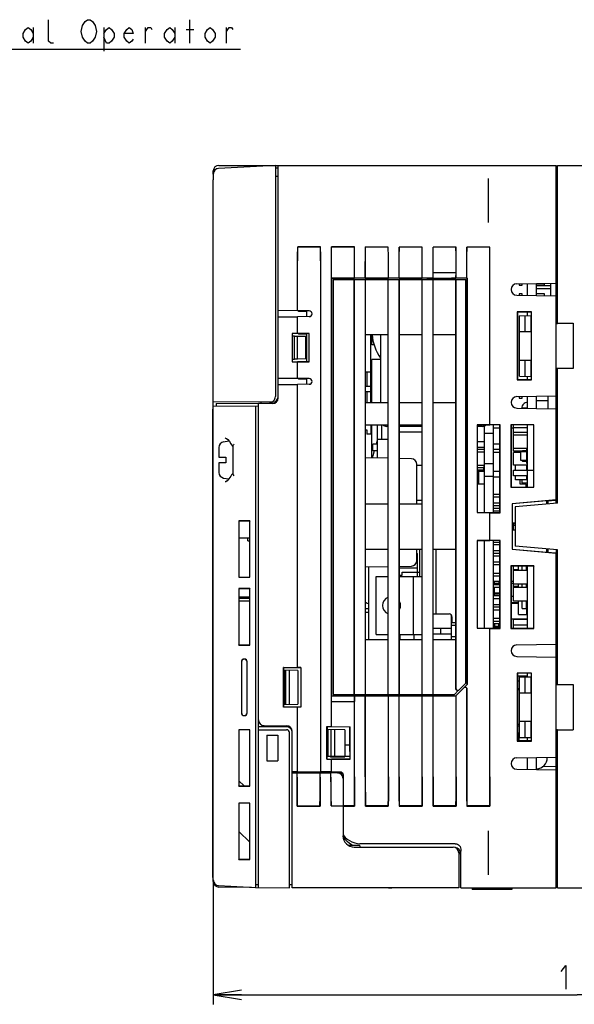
# Model space of a CAD drawing. Extents: x 36 to 410, y 13 to 287.
# Tile 5 of 16: x 133 to 192, y 152 to 257. Entities that reach past the tile are written whole.
import ezdxf

# ---------------------------------------------------------------- set-up
doc = ezdxf.new("R2010")
doc.units = 0
doc.header["$LTSCALE"] = 23.1
doc.layers.get('0').update_dxf_attribs({"linetype": 'CONTINUOUS'})
doc.layers.add('ALL_DIM', color=7, linetype='CONTINUOUS')
doc.layers.add('ALL_NOTE', color=7, linetype='CONTINUOUS')
doc.dimstyles.get("Standard").update_dxf_attribs({"dimtxt": 2.5, "dimasz": 2.5, "dimexe": 1.25, "dimexo": 0.625, "dimtad": 1, "dimcen": 2.5, "dimazin": 3, "dimtfac": 1, "dimtmove": 0, "dimatfit": 3})

# ---------------------------------------------------------------- blocks, each defined once
blk = doc.blocks.new('_OPEN')
at = {"color": 0, "linetype": 'BYBLOCK'}
for p, q in [((0, 0), (-1, 0.167)), ((-1, -0.167), (0, 0)), ((-1, 0), (0, 0))]:
    blk.add_line(p, q, dxfattribs=at)
blk = doc.blocks.new('*D8')
at = {"layer": 'ALL_DIM', "color": 2, "linetype": 'CONTINUOUS'}
for p, q in [((231.27, 166.07), (231.27, 152.12)), ((153.87, 165.09), (153.87, 152.12)), ((153.87, 153.12), (192.57, 153.12)), ((231.27, 153.12), (192.57, 153.12))]:
    blk.add_line(p, q, dxfattribs=at)
at = {"layer": 'ALL_DIM', "color": 2, "linetype": 'CONTINUOUS', "xscale": 3, "yscale": 3, "zscale": 3, "rotation": 180}
blk.add_blockref('_OPEN', (153.87, 153.12), dxfattribs=at)
at = {"layer": 'ALL_DIM', "color": 2, "linetype": 'CONTINUOUS', "xscale": 3, "yscale": 3, "zscale": 3}
blk.add_blockref('_OPEN', (231.27, 153.12), dxfattribs=at)

msp = doc.modelspace()

# ---------------------------------------------------------------- linework, layer by layer
at = {"color": 7, "linetype": 'CONTINUOUS'}
for p, q in [((160.469, 241.304), (154.437, 240.988)), ((154.469, 241.32), (190.349, 241.32)), ((160.469, 241.304), (160.469, 216.728)), ((160.769, 241.02), (160.469, 241.02)), ((160.769, 216.6), (160.769, 241.32)), ((190.349, 205.403), (190.349, 241.32)), ((190.349, 241.018), (190.469, 241.02)), ((190.469, 241.32), (193.949, 241.32)), ((190.469, 224.533), (190.469, 241.32)), ((153.869, 240.389), (153.869, 240.72)), ((153.869, 240.389), (153.869, 239.789)), ((153.869, 165.188), (153.869, 239.79)), ((160.769, 240.121), (160.469, 240.121)), ((183.149, 235.259), (183.149, 239.935)), ((162.854, 232.634), (162.849, 232.64)), ((165.288, 232.639), (162.849, 232.64)), ((165.282, 232.633), (162.854, 232.634)), ((165.282, 232.633), (165.288, 232.639)), ((166.455, 232.633), (166.449, 232.639)), ((168.887, 232.638), (166.449, 232.639)), ((168.881, 232.632), (166.455, 232.633)), ((168.881, 232.632), (168.887, 232.638)), ((170.056, 232.632), (170.05, 232.638)), ((172.486, 232.637), (170.05, 232.638)), ((172.481, 232.632), (170.056, 232.632)), ((172.481, 232.632), (172.486, 232.637)), ((176.086, 232.637), (173.651, 232.637)), ((173.657, 232.631), (173.651, 232.637)), ((176.08, 232.631), (173.657, 232.631)), ((176.08, 232.631), (176.086, 232.637)), ((179.685, 232.636), (177.252, 232.636)), ((177.258, 232.631), (177.252, 232.636)), ((179.679, 232.63), (177.258, 232.631)), ((179.679, 232.63), (179.685, 232.636)), ((183.284, 232.635), (180.853, 232.636)), ((180.858, 232.63), (180.853, 232.636)), ((183.278, 232.629), (180.858, 232.63)), ((183.278, 232.629), (183.284, 232.635)), ((162.836, 225.853), (162.836, 229.545)), ((162.842, 225.853), (162.842, 229.545)), ((165.295, 176.84), (165.295, 229.545)), ((165.3, 176.845), (165.3, 229.545)), ((166.437, 181.647), (166.437, 229.545)), ((166.443, 229.33), (166.443, 229.545)), ((166.443, 229.33), (166.453, 229.32)), ((166.443, 229.33), (168.894, 229.33)), ((176.609, 229.32), (166.453, 229.32)), ((166.453, 229.32), (166.453, 184.92)), ((168.894, 229.33), (168.894, 229.545)), ((168.899, 229.335), (168.894, 229.33)), ((168.899, 229.335), (168.899, 229.545)), ((170.038, 229.335), (168.899, 229.335)), ((170.038, 229.335), (170.038, 229.545)), ((170.038, 229.335), (170.043, 229.33)), ((170.043, 229.33), (170.043, 229.545)), ((170.043, 229.33), (172.493, 229.33)), ((172.493, 229.33), (172.493, 229.545)), ((172.499, 229.335), (172.493, 229.33)), ((172.499, 229.335), (172.499, 229.545)), ((173.639, 229.335), (172.499, 229.335)), ((173.639, 229.335), (173.639, 229.545)), ((173.639, 229.335), (173.644, 229.33)), ((173.644, 229.33), (173.644, 229.545)), ((173.644, 229.33), (176.093, 229.33)), ((176.093, 229.33), (176.093, 229.545)), ((176.098, 229.335), (176.093, 229.33)), ((176.098, 229.335), (176.098, 229.545)), ((177.24, 229.335), (176.098, 229.335)), ((176.609, 229.32), (176.622, 229.306)), ((176.609, 229.32), (176.609, 229.17)), ((177.375, 229.306), (176.622, 229.306)), ((176.622, 229.306), (176.622, 229.17)), ((177.24, 229.335), (177.24, 229.545)), ((177.255, 229.32), (177.24, 229.335)), ((177.245, 229.91), (179.692, 229.91)), ((177.255, 229.32), (177.245, 229.91)), ((177.255, 229.32), (179.681, 229.32)), ((177.389, 229.32), (177.375, 229.306)), ((177.375, 229.17), (177.375, 229.306)), ((177.389, 229.32), (177.389, 229.17)), ((179.189, 229.32), (179.201, 229.307)), ((179.189, 229.32), (179.189, 229.17)), ((180.869, 229.307), (179.201, 229.307)), ((179.201, 229.307), (179.201, 229.17)), ((179.681, 229.32), (179.692, 229.91)), ((179.697, 229.335), (179.681, 229.32)), ((179.697, 229.335), (179.697, 229.545)), ((180.84, 229.335), (179.697, 229.335)), ((180.84, 229.335), (180.84, 229.545)), ((180.84, 229.335), (180.846, 229.33)), ((180.846, 229.33), (180.846, 229.545)), ((180.846, 229.33), (180.892, 229.33)), ((180.869, 229.307), (180.892, 229.33)), ((180.869, 227.82), (180.869, 229.307)), ((180.892, 186.143), (180.892, 229.33)), ((183.291, 213.742), (183.291, 229.545)), ((183.296, 213.747), (183.296, 229.545)), ((166.619, 229.17), (168.869, 229.17)), ((166.619, 229.17), (166.619, 185.07)), ((168.884, 229.164), (168.869, 229.17)), ((168.869, 185.07), (168.869, 229.17)), ((170.053, 229.164), (168.884, 229.164)), ((168.884, 185.075), (168.884, 229.164)), ((170.053, 229.164), (170.069, 229.17)), ((170.053, 185.075), (170.053, 229.164)), ((170.069, 229.17), (172.469, 229.17)), ((170.069, 185.07), (170.069, 229.17)), ((172.484, 229.164), (172.469, 229.17)), ((172.469, 185.07), (172.469, 229.17)), ((173.653, 229.164), (172.484, 229.164)), ((172.484, 185.075), (172.484, 229.164)), ((173.653, 229.164), (173.669, 229.17)), ((173.653, 185.075), (173.653, 229.164)), ((173.669, 229.17), (176.069, 229.17)), ((173.669, 185.07), (173.669, 229.17)), ((176.084, 229.164), (176.069, 229.17)), ((176.069, 185.07), (176.069, 229.17)), ((177.253, 229.164), (176.084, 229.164)), ((176.084, 185.075), (176.084, 229.164)), ((177.253, 229.164), (177.269, 229.17)), ((177.253, 185.075), (177.253, 229.164)), ((177.269, 229.17), (179.669, 229.17)), ((177.269, 185.07), (177.269, 229.17)), ((179.684, 229.164), (179.669, 229.17)), ((179.669, 185.655), (179.669, 229.17)), ((180.713, 229.164), (179.684, 229.164)), ((179.684, 185.66), (179.684, 229.164)), ((180.719, 229.17), (180.713, 229.164)), ((180.713, 186.254), (180.713, 229.164)), ((180.719, 186.27), (180.719, 229.17)), ((186.148, 228.73), (190.349, 228.803)), ((186.419, 228.735), (186.419, 228.57)), ((186.419, 228.57), (186.719, 228.57)), ((186.719, 228.57), (186.719, 228.74)), ((187.289, 227.489), (187.289, 228.75)), ((188.249, 227.473), (188.249, 228.767)), ((189.089, 228.57), (188.249, 228.57)), ((188.249, 228.54), (189.749, 228.54)), ((188.249, 228.24), (189.749, 228.24)), ((189.089, 228.57), (189.089, 228.781)), ((189.749, 228.793), (189.749, 227.446)), ((180.881, 227.82), (180.719, 227.82)), ((180.881, 186.143), (180.881, 227.82)), ((186.148, 227.509), (190.349, 227.436)), ((186.719, 227.67), (186.419, 227.67)), ((186.419, 227.67), (186.419, 227.505)), ((186.719, 227.499), (186.719, 227.67)), ((189.089, 227.67), (188.249, 227.67)), ((189.089, 227.458), (189.089, 227.67)), ((162.836, 225.853), (160.769, 225.871)), ((160.769, 225.208), (162.836, 225.226)), ((162.836, 223.456), (162.836, 225.226)), ((164.069, 225.842), (162.842, 225.853)), ((164.069, 225.237), (162.842, 225.226)), ((162.842, 223.45), (162.842, 225.226)), ((162.929, 225.852), (162.929, 225.78)), ((163.769, 225.78), (162.929, 225.78)), ((163.769, 225.845), (163.769, 225.234)), ((187.719, 225.731), (186.197, 225.731)), ((186.197, 225.731), (186.197, 218.509)), ((187.709, 225.72), (186.209, 225.72)), ((186.209, 225.72), (186.209, 218.52)), ((186.449, 225.27), (186.419, 225.27)), ((186.419, 225.27), (186.419, 224.97)), ((186.449, 225.334), (187.709, 225.356)), ((186.449, 218.906), (186.449, 225.334)), ((187.049, 223.62), (187.049, 225.344)), ((187.289, 225.348), (187.289, 225.72)), ((187.649, 225.355), (187.649, 223.62)), ((187.709, 218.52), (187.709, 225.72)), ((187.719, 218.509), (187.719, 225.731)), ((186.419, 224.97), (186.449, 224.97)), ((186.449, 224.07), (186.419, 224.07)), ((186.419, 224.07), (186.419, 223.77)), ((190.469, 224.528), (190.349, 224.528)), ((190.349, 224.52), (190.469, 224.521)), ((190.469, 224.533), (192.149, 224.533)), ((192.149, 224.533), (192.149, 219.706)), ((162.836, 223.456), (162.253, 223.455)), ((162.269, 223.44), (162.253, 223.455)), ((162.253, 223.455), (162.253, 220.424)), ((164.069, 223.44), (162.269, 223.44)), ((162.269, 223.44), (162.269, 220.44)), ((162.51, 223.161), (162.269, 223.165)), ((162.51, 223.16), (162.809, 223.156)), ((162.51, 220.719), (162.51, 223.16)), ((162.809, 223.156), (163.709, 223.14)), ((162.809, 220.723), (162.809, 223.156)), ((162.842, 223.45), (162.836, 223.456)), ((164.079, 223.451), (162.842, 223.45)), ((162.929, 223.44), (162.929, 223.38)), ((163.769, 223.38), (162.929, 223.38)), ((163.709, 220.74), (163.709, 223.14)), ((163.769, 223.44), (163.769, 220.44)), ((164.069, 223.44), (164.079, 223.451)), ((164.069, 220.44), (164.069, 223.44)), ((164.079, 220.429), (164.079, 223.451)), ((170.069, 223.32), (172.469, 223.32)), ((170.609, 216.12), (170.609, 223.32)), ((170.729, 222.252), (170.729, 223.32)), ((171.689, 216.12), (171.689, 223.32)), ((173.669, 223.32), (176.069, 223.32)), ((177.269, 223.32), (179.669, 223.32)), ((186.419, 223.77), (186.449, 223.77)), ((187.649, 223.62), (186.449, 223.62)), ((163.769, 222.48), (163.709, 222.48)), ((163.769, 222.18), (163.709, 222.18)), ((170.984, 222.252), (170.729, 222.252)), ((186.449, 222.87), (186.419, 222.87)), ((186.419, 222.87), (186.419, 222.57)), ((186.419, 222.57), (186.449, 222.57)), ((163.769, 221.52), (163.709, 221.52)), ((163.769, 221.28), (163.709, 221.28)), ((163.769, 220.98), (163.709, 220.98)), ((186.449, 221.67), (186.419, 221.67)), ((186.419, 221.67), (186.419, 221.37)), ((186.419, 221.37), (186.449, 221.37)), ((162.269, 220.44), (162.253, 220.424)), ((162.253, 220.424), (162.836, 220.424)), ((162.269, 220.715), (162.51, 220.719)), ((162.269, 220.44), (164.069, 220.44)), ((162.809, 220.723), (162.51, 220.719)), ((163.709, 220.74), (162.809, 220.723)), ((162.842, 220.429), (162.836, 220.424)), ((162.836, 218.653), (162.836, 220.424)), ((164.079, 220.429), (162.842, 220.429)), ((162.842, 218.653), (162.842, 220.429)), ((164.069, 220.44), (164.079, 220.429)), ((171.689, 220.692), (170.729, 220.692)), ((170.729, 216.12), (170.729, 220.692)), ((186.449, 220.47), (186.419, 220.47)), ((186.419, 220.47), (186.419, 220.17)), ((186.419, 220.17), (186.449, 220.17)), ((186.449, 220.62), (187.649, 220.62)), ((187.049, 218.895), (187.049, 220.62)), ((187.649, 220.62), (187.649, 218.885)), ((170.609, 219.33), (170.069, 219.33)), ((170.189, 219.33), (170.189, 217.83)), ((186.449, 219.27), (186.419, 219.27)), ((186.419, 219.27), (186.419, 218.97)), ((186.419, 218.97), (186.449, 218.97)), ((186.449, 218.906), (187.709, 218.884)), ((187.289, 218.52), (187.289, 218.891)), ((190.349, 219.72), (190.469, 219.719)), ((190.469, 219.711), (190.349, 219.711)), ((192.149, 219.706), (190.469, 219.706)), ((190.469, 205.413), (190.469, 219.706)), ((162.836, 218.653), (160.769, 218.671)), ((160.769, 218.008), (162.836, 218.026)), ((162.836, 187.936), (162.836, 218.026)), ((164.069, 218.642), (162.842, 218.653)), ((164.069, 218.037), (162.842, 218.026)), ((162.842, 187.931), (162.842, 218.026)), ((162.929, 218.652), (162.929, 218.58)), ((163.769, 218.58), (162.929, 218.58)), ((163.769, 218.645), (163.769, 218.034)), ((170.069, 217.83), (170.609, 217.83)), ((186.197, 218.509), (187.719, 218.509)), ((187.709, 218.52), (186.209, 218.52)), ((170.609, 217.23), (170.069, 217.23)), ((170.189, 217.23), (170.189, 216.12)), ((186.148, 216.73), (190.349, 216.803)), ((186.419, 216.735), (186.419, 216.57)), ((186.719, 216.57), (186.719, 216.74)), ((187.289, 215.489), (187.289, 216.75)), ((188.249, 215.473), (188.249, 216.767)), ((189.449, 216.788), (189.449, 215.452)), ((159.867, 216.128), (153.869, 216.18)), ((153.869, 215.7), (158.669, 215.742)), ((154.169, 216.002), (158.968, 216.044)), ((154.169, 216.002), (154.169, 215.702)), ((158.369, 215.739), (158.369, 164.535)), ((158.669, 164.551), (158.669, 216.042)), ((160.169, 216), (158.669, 216)), ((158.969, 216), (158.969, 216.135)), ((160.168, 216.125), (159.865, 216.126)), ((170.069, 216.12), (172.469, 216.12)), ((173.669, 216.12), (176.069, 216.12)), ((177.269, 216.12), (179.669, 216.12)), ((186.419, 216.57), (186.719, 216.57)), ((188.249, 216.334), (189.449, 216.334)), ((153.869, 215.4), (153.809, 215.4)), ((153.809, 165.6), (153.809, 215.4)), ((186.148, 215.509), (190.349, 215.436)), ((187.289, 215.52), (186.704, 215.52)), ((170.069, 213.72), (172.469, 213.72)), ((170.609, 213.72), (170.609, 212.73)), ((170.729, 210.203), (170.729, 213.72)), ((171.329, 210.193), (171.329, 213.72)), ((171.809, 212.22), (171.809, 213.72)), ((172.469, 213.57), (172.3, 213.57)), ((173.669, 213.72), (176.069, 213.72)), ((176.069, 213.57), (173.669, 213.57)), ((181.926, 213.742), (183.291, 213.742)), ((181.926, 213.742), (181.949, 213.72)), ((181.926, 213.742), (181.926, 204.397)), ((184.349, 213.72), (181.949, 213.72)), ((181.949, 213.72), (181.949, 204.42)), ((182.489, 213.57), (181.949, 213.57)), ((182.729, 204.42), (182.729, 213.621)), ((183.291, 213.742), (183.296, 213.747)), ((184.376, 213.747), (183.296, 213.747)), ((183.689, 204.42), (183.689, 213.72)), ((184.376, 213.747), (184.349, 213.72)), ((184.349, 204.42), (184.349, 213.72)), ((184.376, 204.392), (184.376, 213.747)), ((187.975, 213.746), (185.521, 213.747)), ((185.521, 213.747), (185.549, 213.72)), ((185.521, 213.747), (185.521, 207.092)), ((187.949, 213.72), (185.549, 213.72)), ((185.549, 213.72), (185.549, 207.12)), ((185.789, 210.93), (185.789, 213.72)), ((187.289, 207.12), (187.289, 213.72)), ((187.975, 213.746), (187.949, 213.72)), ((187.949, 207.12), (187.949, 213.72)), ((187.975, 207.093), (187.975, 213.746)), ((170.069, 213.21), (170.189, 213.21)), ((170.189, 213.21), (170.189, 212.73)), ((170.609, 212.73), (170.189, 212.73)), ((173.669, 212.97), (176.069, 212.97)), ((183.689, 212.82), (182.729, 212.82)), ((183.689, 213.42), (184.349, 213.42)), ((185.549, 213.42), (185.789, 213.42)), ((187.289, 213.429), (185.789, 213.429)), ((187.289, 212.91), (185.789, 212.91)), ((187.289, 212.64), (185.789, 212.64)), ((154.964, 211.923), (155.525, 212.022)), ((155.576, 211.958), (155.723, 211.71)), ((155.916, 211.48), (155.969, 211.444)), ((155.969, 208.518), (155.969, 211.482)), ((171.329, 211.68), (170.849, 211.68)), ((170.849, 210.96), (170.849, 211.68)), ((171.329, 212.22), (171.185, 211.68)), ((171.329, 212.22), (172.469, 212.22)), ((182.729, 211.92), (181.949, 211.92)), ((183.689, 211.71), (184.349, 211.71)), ((154.469, 211.3), (154.469, 210.3)), ((171.329, 210.96), (170.849, 210.96)), ((170.993, 210.96), (170.849, 210.42)), ((170.849, 210.201), (170.849, 210.42)), ((182.729, 211.32), (181.949, 211.32)), ((181.949, 211.14), (182.729, 211.14)), ((182.729, 210.84), (181.949, 210.84)), ((183.689, 211.14), (184.349, 211.14)), ((183.689, 210.84), (184.349, 210.84)), ((187.289, 211.2), (185.789, 211.2)), ((186.713, 210.93), (185.789, 210.93)), ((186.533, 210.805), (185.789, 210.805)), ((185.789, 209.434), (185.789, 210.805)), ((186.029, 210.805), (186.029, 210.93)), ((187.229, 210.87), (186.533, 210.87)), ((186.533, 210.87), (186.533, 209.97)), ((186.713, 210.906), (186.713, 210.87)), ((187.193, 210.966), (186.773, 210.966)), ((187.289, 211.17), (187.193, 211.17)), ((187.193, 211.17), (187.193, 210.966)), ((187.229, 209.97), (187.229, 210.87)), ((187.289, 210.805), (187.229, 210.805)), ((154.469, 210.3), (155.219, 210.3)), ((155.219, 209.7), (154.469, 209.7)), ((154.469, 209.7), (154.469, 208.68)), ((155.219, 210.3), (155.219, 209.7)), ((172.469, 210.173), (170.069, 210.215)), ((174.939, 210.13), (173.669, 210.152)), ((175.529, 205.32), (175.529, 209.53)), ((175.529, 209.43), (176.069, 209.43)), ((182.729, 209.4), (181.949, 209.4)), ((182.669, 209.178), (182.669, 209.4)), ((183.689, 209.6), (182.729, 209.6)), ((187.289, 209.434), (185.789, 209.434)), ((186.029, 208.92), (186.029, 209.434)), ((186.533, 209.97), (187.229, 209.97)), ((186.713, 209.97), (186.713, 209.934)), ((186.773, 209.874), (187.193, 209.874)), ((187.169, 209.434), (187.169, 208.92)), ((187.193, 209.874), (187.193, 209.67)), ((187.193, 209.67), (187.289, 209.67)), ((155.969, 208.555), (155.914, 208.518)), ((181.949, 209.178), (182.729, 209.178)), ((181.949, 208.938), (182.729, 208.938)), ((181.949, 208.8), (182.669, 208.8)), ((182.129, 207.42), (182.129, 208.8)), ((182.639, 208.938), (182.639, 209.178)), ((182.729, 209.315), (182.669, 209.315)), ((182.669, 208.8), (182.669, 208.938)), ((183.689, 208.8), (184.349, 208.8)), ((185.789, 208.92), (187.949, 208.92)), ((185.789, 208.32), (185.789, 208.92)), ((187.289, 208.32), (185.789, 208.32)), ((186.029, 207.9), (186.029, 208.32)), ((187.169, 208.32), (187.169, 207.9)), ((154.964, 208.077), (155.529, 207.977)), ((182.729, 207.42), (181.949, 207.42)), ((183.689, 208.239), (182.729, 208.239)), ((183.689, 208.191), (184.349, 208.191)), ((187.169, 207.9), (186.029, 207.9)), ((186.524, 207.42), (186.524, 207.9)), ((187.139, 207.42), (186.524, 207.42)), ((186.674, 207.9), (186.674, 207.57)), ((186.674, 207.57), (187.289, 207.57)), ((187.139, 207.12), (187.139, 207.42)), ((183.689, 206.37), (184.349, 206.37)), ((185.521, 207.092), (185.549, 207.12)), ((185.521, 207.092), (187.975, 207.093)), ((185.549, 207.12), (187.949, 207.12)), ((187.975, 207.093), (187.949, 207.12)), ((170.069, 205.32), (172.469, 205.32)), ((173.669, 205.32), (176.069, 205.32)), ((175.529, 205.71), (176.069, 205.71)), ((183.689, 206.07), (184.349, 206.07)), ((183.689, 205.448), (184.349, 205.448)), ((190.349, 205.744), (185.654, 205.333)), ((185.654, 205.333), (185.669, 205.32)), ((185.654, 205.333), (185.654, 200.506)), ((189.329, 205.64), (185.669, 205.32)), ((185.669, 205.32), (185.669, 200.52)), ((190.469, 205.413), (185.969, 205.02)), ((189.329, 205.644), (190.349, 205.734)), ((189.329, 205.314), (189.329, 205.644)), ((189.449, 205.655), (189.449, 205.324)), ((181.926, 204.397), (181.949, 204.42)), ((181.926, 204.397), (183.291, 204.397)), ((181.949, 204.42), (184.349, 204.42)), ((183.291, 204.397), (183.296, 204.392)), ((183.291, 201.442), (183.291, 204.397)), ((183.296, 204.392), (184.376, 204.392)), ((183.296, 201.447), (183.296, 204.392)), ((183.689, 205.17), (184.349, 205.17)), ((183.689, 204.87), (184.349, 204.87)), ((183.689, 204.581), (184.349, 204.581)), ((184.376, 204.392), (184.349, 204.42)), ((185.969, 205.02), (185.969, 200.82)), ((157.768, 203.519), (156.57, 203.518)), ((156.57, 203.518), (156.595, 203.493)), ((156.57, 203.518), (156.57, 197.522)), ((157.742, 203.493), (156.595, 203.493)), ((156.595, 203.493), (156.595, 197.547)), ((157.768, 203.519), (157.742, 203.493)), ((157.742, 197.546), (157.742, 203.493)), ((157.768, 197.521), (157.768, 203.519)), ((185.969, 203.284), (185.669, 203.268)), ((185.789, 202.565), (185.789, 203.274)), ((185.969, 203.21), (185.789, 203.21)), ((185.669, 202.571), (185.969, 202.556)), ((185.969, 203.04), (185.789, 203.04)), ((156.595, 201.708), (157.742, 201.708)), ((157.529, 201.408), (157.529, 201.708)), ((157.529, 201.408), (157.742, 201.408)), ((181.926, 201.442), (183.291, 201.442)), ((181.926, 201.442), (181.949, 201.42)), ((181.926, 201.442), (181.926, 192.097)), ((184.349, 201.42), (181.949, 201.42)), ((181.949, 201.42), (181.949, 192.12)), ((182.729, 192.12), (182.729, 201.42)), ((183.291, 201.442), (183.296, 201.447)), ((184.376, 201.447), (183.296, 201.447)), ((183.689, 192.12), (183.689, 201.42)), ((183.689, 201.27), (184.349, 201.27)), ((183.689, 201), (184.349, 201)), ((184.376, 201.447), (184.349, 201.42)), ((184.349, 192.12), (184.349, 201.42)), ((184.376, 192.092), (184.376, 201.447)), ((170.069, 200.52), (172.469, 200.52)), ((173.669, 200.52), (176.069, 200.52)), ((175.529, 199.309), (175.529, 200.52)), ((175.529, 200.04), (175.589, 200.04)), ((175.589, 197.616), (175.589, 200.04)), ((175.829, 197.616), (175.829, 200.52)), ((177.269, 200.52), (179.669, 200.52)), ((177.569, 193.62), (177.569, 200.52)), ((183.689, 200.37), (184.349, 200.37)), ((183.689, 200.07), (184.349, 200.07)), ((185.654, 200.506), (185.669, 200.52)), ((185.654, 200.506), (190.349, 200.096)), ((185.669, 200.52), (189.329, 200.199)), ((190.469, 200.426), (185.969, 200.82)), ((189.329, 200.195), (189.329, 200.526)), ((189.329, 200.195), (190.349, 200.106)), ((189.449, 200.515), (189.449, 200.185)), ((190.349, 200.436), (190.349, 200.106)), ((190.349, 164.52), (190.349, 200.101)), ((190.469, 186.133), (190.469, 200.426)), ((183.689, 199.8), (184.349, 199.8)), ((183.689, 199.17), (184.349, 199.17)), ((170.069, 198.624), (172.469, 198.666)), ((170.429, 190.92), (170.429, 198.631)), ((173.669, 198.687), (174.939, 198.709)), ((175.589, 198.48), (173.669, 198.48)), ((173.969, 198.06), (175.829, 198.06)), ((173.969, 197.76), (173.969, 198.06)), ((183.689, 198.87), (184.349, 198.87)), ((183.689, 197.97), (184.349, 197.97)), ((187.975, 198.746), (185.521, 198.747)), ((185.521, 198.747), (185.549, 198.72)), ((185.521, 198.747), (185.521, 192.092)), ((187.949, 198.72), (185.549, 198.72)), ((185.549, 198.72), (185.549, 192.12)), ((185.789, 195), (185.789, 198.72)), ((186.335, 198.3), (185.789, 198.3)), ((187.289, 198.24), (185.789, 198.24)), ((186.335, 198.24), (186.335, 198.72)), ((186.731, 198.24), (186.731, 198.72)), ((187.187, 198.24), (187.187, 198.72)), ((187.289, 192.12), (187.289, 198.72)), ((187.975, 198.746), (187.949, 198.72)), ((187.949, 192.12), (187.949, 198.72)), ((187.975, 192.093), (187.975, 198.746)), ((156.57, 197.522), (156.595, 197.547)), ((156.57, 197.522), (157.768, 197.521)), ((156.595, 197.547), (157.742, 197.546)), ((157.768, 197.521), (157.742, 197.546)), ((171.209, 197.616), (172.469, 197.616)), ((171.209, 191.436), (171.209, 197.616)), ((173.669, 197.76), (173.969, 197.76)), ((173.669, 197.616), (176.069, 197.616)), ((173.729, 197.616), (173.729, 197.76)), ((175.169, 191.436), (175.169, 197.616)), ((183.689, 197.67), (184.349, 197.67)), ((183.689, 197.1), (184.349, 197.1)), ((183.785, 197.07), (183.689, 197.07)), ((183.785, 196.866), (183.785, 197.07)), ((184.205, 196.866), (183.785, 196.866)), ((184.229, 197.1), (184.229, 196.866)), ((184.265, 196.77), (184.265, 196.806)), ((185.549, 197.121), (185.789, 197.121)), ((185.549, 196.893), (185.789, 196.893)), ((157.768, 196.319), (156.57, 196.318)), ((156.57, 196.318), (156.595, 196.293)), ((156.57, 196.318), (156.57, 190.322)), ((157.742, 196.293), (156.595, 196.293)), ((156.595, 196.293), (156.595, 190.347)), ((157.768, 196.319), (157.742, 196.293)), ((157.742, 190.346), (157.742, 196.293)), ((157.768, 190.321), (157.768, 196.319)), ((183.689, 196.77), (184.349, 196.77)), ((183.689, 196.47), (184.349, 196.47)), ((183.749, 196.326), (183.689, 196.326)), ((183.749, 196.47), (183.749, 195.87)), ((183.749, 195.87), (184.349, 195.87)), ((183.785, 195.774), (184.205, 195.774)), ((183.785, 195.57), (183.785, 195.774)), ((184.239, 195.786), (184.349, 195.786)), ((184.265, 195.834), (184.265, 195.87)), ((187.289, 196.8), (185.789, 196.8)), ((186.335, 196.56), (185.789, 196.56)), ((187.289, 196.44), (185.789, 196.44)), ((186.335, 196.44), (186.335, 196.8)), ((186.731, 196.44), (186.731, 196.8)), ((187.187, 196.44), (187.187, 196.8)), ((156.595, 195.445), (157.742, 195.431)), ((156.595, 195.3), (157.742, 195.3)), ((157.742, 195), (156.595, 195)), ((183.689, 195.57), (184.349, 195.57)), ((183.689, 195.27), (184.349, 195.27)), ((185.549, 195.521), (185.789, 195.517)), ((185.549, 194.836), (186.335, 194.843)), ((185.549, 194.768), (186.335, 194.755)), ((187.289, 195), (185.789, 195)), ((186.335, 193.56), (186.335, 195)), ((186.731, 194.208), (186.731, 195)), ((187.187, 194.208), (187.187, 195)), ((170.069, 194.22), (170.429, 194.22)), ((170.429, 193.77), (170.069, 193.77)), ((183.689, 194.64), (184.349, 194.64)), ((183.689, 194.37), (184.349, 194.37)), ((183.689, 194.07), (184.349, 194.07)), ((186.731, 194.208), (187.289, 194.208)), ((187.229, 193.56), (187.229, 194.208)), ((177.269, 193.62), (178.949, 193.62)), ((179.189, 190.92), (179.189, 193.489)), ((179.249, 193.32), (179.249, 192.72)), ((179.249, 192.72), (179.669, 192.72)), ((183.689, 193.17), (184.349, 193.17)), ((183.689, 192.87), (184.349, 192.87)), ((187.289, 193.055), (185.549, 193.07)), ((187.289, 193.02), (185.789, 193.02)), ((185.789, 192.12), (185.789, 193.02)), ((186.335, 193.56), (187.229, 193.56)), ((177.269, 192.12), (179.189, 192.12)), ((178.049, 192.12), (178.049, 191.52)), ((179.189, 192.42), (179.669, 192.42)), ((181.926, 192.097), (181.949, 192.12)), ((181.926, 192.097), (183.291, 192.097)), ((181.949, 192.12), (184.349, 192.12)), ((183.291, 192.097), (183.296, 192.092)), ((183.291, 176.294), (183.291, 192.097)), ((183.296, 192.092), (184.376, 192.092)), ((183.296, 176.294), (183.296, 192.092)), ((183.689, 192.6), (184.349, 192.6)), ((183.689, 192.57), (183.791, 192.57)), ((184.145, 192.21), (183.689, 192.21)), ((183.791, 192.57), (183.791, 192.312)), ((183.791, 192.312), (184.247, 192.312)), ((184.145, 192.12), (184.145, 192.21)), ((184.229, 192.312), (184.229, 192.6)), ((184.247, 192.312), (184.247, 192.12)), ((184.376, 192.092), (184.349, 192.12)), ((185.521, 192.092), (185.549, 192.12)), ((185.521, 192.092), (187.975, 192.093)), ((185.549, 192.12), (187.949, 192.12)), ((187.289, 192.42), (185.789, 192.42)), ((187.975, 192.093), (187.949, 192.12)), ((170.069, 190.92), (172.469, 190.92)), ((171.209, 191.436), (172.469, 191.436)), ((173.669, 191.436), (176.069, 191.436)), ((173.669, 190.92), (176.069, 190.92)), ((173.729, 190.904), (173.729, 191.436)), ((175.229, 190.92), (175.229, 191.436)), ((177.269, 191.52), (179.189, 191.52)), ((177.269, 190.92), (179.669, 190.92)), ((179.189, 191.22), (179.669, 191.22)), ((156.57, 190.322), (156.595, 190.347)), ((156.57, 190.322), (157.768, 190.321)), ((156.595, 190.347), (157.742, 190.346)), ((157.768, 190.321), (157.742, 190.346)), ((186.148, 190.33), (190.349, 190.403)), ((156.86, 188.52), (156.86, 183.12)), ((156.869, 188.52), (156.869, 183.12)), ((157.469, 183.12), (157.469, 188.52)), ((157.478, 183.12), (157.478, 188.52)), ((186.148, 189.109), (190.349, 189.036)), ((161.352, 187.936), (162.836, 187.936)), ((161.369, 187.92), (161.352, 187.936)), ((161.352, 183.703), (161.352, 187.936)), ((161.369, 187.92), (163.169, 187.92)), ((161.369, 183.72), (161.369, 187.92)), ((162.869, 187.62), (161.369, 187.646)), ((161.429, 183.995), (161.429, 187.645)), ((161.589, 183.997), (161.589, 187.642)), ((161.969, 184.004), (161.969, 187.635)), ((162.836, 187.936), (162.842, 187.931)), ((163.18, 187.931), (162.842, 187.931)), ((162.869, 187.62), (162.869, 184.02)), ((163.18, 187.931), (163.169, 187.92)), ((163.169, 187.92), (163.169, 183.72)), ((163.18, 187.931), (163.18, 183.708)), ((187.719, 187.331), (186.197, 187.331)), ((186.197, 187.331), (186.197, 180.109)), ((187.709, 187.32), (186.209, 187.32)), ((186.209, 187.32), (186.209, 180.12)), ((187.289, 187.02), (186.209, 187.02)), ((186.449, 186.484), (186.209, 186.48)), ((186.449, 186.934), (187.709, 186.956)), ((186.449, 180.506), (186.449, 186.934)), ((187.049, 185.22), (187.049, 186.944)), ((187.289, 186.948), (187.289, 187.32)), ((187.649, 186.955), (187.649, 185.22)), ((187.709, 180.12), (187.709, 187.32)), ((187.719, 180.109), (187.719, 187.331)), ((179.93, 185.481), (179.518, 185.07)), ((180.533, 185.784), (179.697, 184.948)), ((179.921, 185.489), (179.992, 185.533)), ((179.992, 185.533), (180.713, 186.254)), ((180.582, 185.819), (180.533, 185.784)), ((180.538, 185.789), (180.892, 186.143)), ((180.719, 186.27), (180.713, 186.254)), ((180.84, 176.294), (180.84, 185.657)), ((180.846, 185.662), (180.846, 176.294)), ((186.209, 185.703), (186.449, 185.708)), ((186.449, 185.561), (186.209, 185.554)), ((190.349, 186.12), (192.149, 186.133)), ((190.469, 186.128), (190.349, 186.128)), ((190.469, 186.133), (192.149, 186.133)), ((192.149, 186.133), (192.149, 181.306)), ((166.443, 184.32), (166.453, 184.92)), ((166.443, 184.32), (168.894, 184.32)), ((166.443, 181.641), (166.443, 184.32)), ((166.453, 184.92), (169.949, 184.92)), ((166.619, 185.07), (168.869, 185.07)), ((167.369, 184.92), (167.369, 185.07)), ((167.369, 184.92), (167.384, 184.935)), ((167.384, 184.935), (167.384, 185.07)), ((167.384, 184.935), (168.133, 184.935)), ((168.133, 184.935), (168.133, 185.07)), ((168.149, 184.92), (168.133, 184.935)), ((168.149, 184.92), (168.149, 185.07)), ((168.884, 185.075), (168.869, 185.07)), ((168.884, 185.075), (170.053, 185.075)), ((168.884, 184.92), (168.899, 184.904)), ((168.884, 184.92), (168.894, 184.32)), ((168.894, 176.294), (168.894, 184.32)), ((168.899, 184.904), (170.038, 184.904)), ((168.899, 176.294), (168.899, 184.904)), ((169.949, 184.92), (169.949, 185.07)), ((169.949, 184.92), (169.963, 184.935)), ((169.963, 185.07), (169.963, 184.935)), ((169.963, 184.935), (170.714, 184.934)), ((170.038, 184.904), (170.043, 184.909)), ((170.038, 176.294), (170.038, 184.904)), ((170.043, 184.909), (172.493, 184.909)), ((170.043, 176.294), (170.043, 184.909)), ((170.053, 185.075), (170.069, 185.07)), ((170.069, 185.07), (172.469, 185.07)), ((170.129, 185.07), (170.129, 184.934)), ((170.429, 184.934), (170.429, 185.07)), ((170.714, 184.934), (170.714, 185.07)), ((170.729, 184.92), (170.714, 184.934)), ((170.729, 184.92), (170.729, 185.07)), ((170.729, 184.92), (179.658, 184.92)), ((172.484, 185.075), (172.469, 185.07)), ((172.484, 185.075), (173.653, 185.075)), ((172.499, 184.904), (172.493, 184.909)), ((172.493, 176.294), (172.493, 184.909)), ((172.499, 184.904), (173.639, 184.904)), ((172.499, 176.294), (172.499, 184.904)), ((173.639, 184.904), (173.644, 184.909)), ((173.639, 176.294), (173.639, 184.904)), ((173.644, 184.909), (176.093, 184.909)), ((173.644, 176.294), (173.644, 184.909)), ((173.653, 185.075), (173.669, 185.07)), ((173.669, 185.07), (176.069, 185.07)), ((176.084, 185.075), (176.069, 185.07)), ((176.084, 185.075), (177.253, 185.075)), ((176.098, 184.904), (176.093, 184.909)), ((176.093, 176.294), (176.093, 184.909)), ((176.098, 184.904), (177.24, 184.904)), ((176.098, 176.294), (176.098, 184.904)), ((177.24, 184.904), (177.245, 184.909)), ((177.24, 176.294), (177.24, 184.904)), ((177.245, 184.909), (179.658, 184.909)), ((177.245, 176.294), (177.245, 184.909)), ((177.253, 185.075), (177.269, 185.07)), ((177.269, 185.07), (179.518, 185.07)), ((179.692, 184.943), (179.658, 184.909)), ((179.692, 176.294), (179.692, 184.943)), ((179.697, 176.294), (179.697, 184.948)), ((187.649, 185.22), (186.449, 185.22)), ((161.369, 183.72), (161.352, 183.703)), ((162.836, 183.703), (161.352, 183.703)), ((161.369, 183.994), (162.869, 184.02)), ((163.169, 183.72), (161.369, 183.72)), ((162.836, 183.703), (162.842, 183.708)), ((162.836, 176.845), (162.836, 183.703)), ((163.18, 183.708), (162.842, 183.708)), ((162.842, 176.84), (162.842, 183.708)), ((163.169, 183.72), (163.18, 183.708)), ((186.449, 182.22), (187.649, 182.22)), ((187.049, 180.495), (187.049, 182.22)), ((187.649, 182.22), (187.649, 180.485)), ((157.768, 181.319), (156.57, 181.318)), ((156.57, 181.318), (156.595, 181.293)), ((156.57, 181.318), (156.57, 175.322)), ((157.742, 181.293), (156.595, 181.293)), ((156.595, 181.293), (156.595, 175.347)), ((157.768, 181.319), (157.742, 181.293)), ((157.742, 175.346), (157.742, 181.293)), ((157.768, 175.321), (157.768, 181.319)), ((161.669, 181.62), (158.669, 181.62)), ((158.669, 181.32), (161.669, 181.32)), ((159.263, 181.766), (161.674, 181.745)), ((159.449, 181.764), (159.449, 181.62)), ((159.569, 181.62), (159.569, 181.763)), ((162.269, 176.736), (162.269, 181.145)), ((165.963, 181.652), (166.437, 181.647)), ((165.989, 181.626), (165.963, 181.652)), ((165.963, 178.174), (165.963, 181.652)), ((168.389, 181.597), (165.989, 181.626)), ((165.989, 181.626), (165.989, 179.048)), ((167.849, 181.308), (165.989, 181.34)), ((166.049, 181.339), (166.049, 178.5)), ((166.376, 181.334), (166.376, 178.366)), ((166.443, 181.641), (166.437, 181.647)), ((166.443, 181.641), (168.41, 181.618)), ((166.769, 181.327), (166.769, 178.372)), ((167.849, 181.308), (167.849, 178.5)), ((168.41, 181.618), (168.389, 181.597)), ((168.389, 179.019), (168.389, 181.597)), ((168.41, 178.179), (168.41, 181.618)), ((186.449, 181.879), (186.209, 181.885)), ((186.209, 181.736), (186.449, 181.732)), ((190.349, 181.32), (192.149, 181.306)), ((190.469, 181.311), (190.349, 181.311)), ((190.469, 181.306), (192.149, 181.306)), ((190.469, 164.52), (190.469, 181.306)), ((159.569, 180.72), (160.742, 180.72)), ((159.569, 180.72), (159.569, 178.02)), ((160.742, 180.72), (160.742, 178.02)), ((161.969, 164.522), (161.969, 181.02)), ((186.197, 180.109), (187.719, 180.109)), ((186.449, 180.956), (186.209, 180.96)), ((186.389, 180.69), (186.209, 180.69)), ((187.709, 180.12), (186.209, 180.12)), ((186.389, 180.12), (186.389, 180.957)), ((186.449, 180.506), (187.709, 180.484)), ((187.289, 180.12), (187.289, 180.491)), ((165.98, 179.048), (165.989, 179.048)), ((165.98, 178.191), (165.98, 179.048)), ((168.389, 179.67), (167.849, 179.67)), ((168.397, 179.018), (168.389, 179.019)), ((168.397, 179.018), (168.397, 178.191)), ((159.569, 178.02), (160.742, 178.02)), ((165.963, 178.174), (165.98, 178.191)), ((165.963, 178.174), (166.437, 178.174)), ((165.98, 178.5), (168.397, 178.5)), ((165.98, 178.191), (168.397, 178.191)), ((167.849, 178.391), (166.376, 178.366)), ((166.443, 178.179), (166.437, 178.174)), ((166.437, 176.846), (166.437, 178.174)), ((168.41, 178.179), (166.443, 178.179)), ((166.443, 176.84), (166.443, 178.179)), ((168.397, 178.191), (168.41, 178.179)), ((186.148, 178.33), (190.349, 178.403)), ((187.289, 177.089), (187.289, 178.35)), ((188.249, 177.073), (188.249, 178.367)), ((189.389, 178.35), (189.389, 178.387)), ((186.148, 177.109), (190.349, 177.036)), ((190.349, 177.402), (188.849, 177.376)), ((156.595, 175.893), (157.142, 175.346)), ((162.836, 176.845), (162.269, 176.845)), ((162.269, 176.82), (167.368, 176.82)), ((162.269, 176.729), (162.782, 176.729)), ((162.269, 164.52), (162.269, 176.729)), ((162.782, 176.729), (162.788, 176.732)), ((162.782, 176.289), (162.782, 176.729)), ((162.788, 176.732), (165.229, 176.732)), ((162.788, 176.289), (162.788, 176.732)), ((162.836, 176.845), (162.842, 176.84)), ((162.842, 176.84), (165.295, 176.84)), ((163.267, 176.736), (163.268, 176.82)), ((167.548, 176.76), (163.268, 176.76)), ((165.235, 176.729), (165.229, 176.732)), ((165.229, 176.289), (165.229, 176.732)), ((165.235, 176.729), (166.382, 176.729)), ((165.235, 176.289), (165.235, 176.729)), ((165.295, 176.84), (165.3, 176.845)), ((166.437, 176.846), (165.3, 176.845)), ((166.382, 176.729), (166.388, 176.732)), ((166.382, 176.289), (166.382, 176.729)), ((167.069, 176.732), (166.388, 176.732)), ((166.388, 176.289), (166.388, 176.732)), ((166.437, 176.846), (166.443, 176.84)), ((166.443, 176.84), (167.368, 176.841)), ((167.069, 176.749), (167.558, 176.749)), ((167.554, 176.502), (167.639, 176.335)), ((167.648, 176.289), (167.588, 176.433)), ((167.663, 176.211), (167.648, 176.289)), ((167.669, 176.132), (167.663, 176.211)), ((167.669, 176.541), (167.669, 173.22)), ((156.57, 175.322), (156.595, 175.347)), ((156.57, 175.322), (157.768, 175.321)), ((156.595, 175.347), (157.742, 175.346)), ((157.768, 175.321), (157.742, 175.346)), ((157.768, 173.519), (156.57, 173.518)), ((156.57, 173.518), (156.595, 173.493)), ((156.57, 173.518), (156.57, 167.522)), ((157.742, 173.493), (156.595, 173.493)), ((156.595, 173.493), (156.595, 167.547)), ((157.768, 173.519), (157.742, 173.493)), ((157.742, 167.546), (157.742, 173.493)), ((157.768, 167.521), (157.768, 173.519)), ((162.794, 173.206), (162.8, 173.211)), ((162.794, 173.206), (165.223, 173.206)), ((162.8, 173.211), (165.217, 173.211)), ((166.394, 173.214), (166.4, 173.22)), ((166.394, 173.214), (167.669, 173.214)), ((166.4, 173.22), (167.669, 173.22)), ((167.669, 173.214), (167.669, 170.043)), ((168.881, 173.207), (167.669, 173.207)), ((167.669, 173.201), (168.887, 173.201)), ((168.887, 173.201), (168.881, 173.207)), ((170.05, 173.201), (170.056, 173.207)), ((170.05, 173.201), (172.486, 173.202)), ((172.481, 173.208), (170.056, 173.207)), ((172.486, 173.202), (172.481, 173.208)), ((173.651, 173.202), (173.657, 173.208)), ((173.651, 173.202), (176.086, 173.203)), ((176.08, 173.208), (173.657, 173.208)), ((176.086, 173.203), (176.08, 173.208)), ((177.252, 173.203), (177.258, 173.209)), ((177.252, 173.203), (179.685, 173.203)), ((179.679, 173.209), (177.258, 173.209)), ((179.685, 173.203), (179.679, 173.209)), ((180.853, 173.204), (180.858, 173.209)), ((180.853, 173.204), (183.284, 173.204)), ((183.278, 173.21), (180.858, 173.209)), ((183.284, 173.204), (183.278, 173.21)), ((157.742, 169.346), (156.595, 170.493)), ((167.669, 170.362), (167.696, 170.158)), ((167.688, 169.977), (167.68, 170.045)), ((167.745, 169.845), (167.688, 169.977)), ((167.696, 170.158), (167.775, 169.986)), ((167.892, 169.646), (167.745, 169.845)), ((167.775, 169.986), (167.898, 169.845)), ((183.149, 165.904), (183.149, 170.58)), ((169.383, 169.02), (168.244, 169.02)), ((168.869, 168.843), (179.369, 168.843)), ((169.443, 168.96), (169.444, 168.843)), ((179.609, 169.191), (169.469, 169.191)), ((156.57, 167.522), (156.595, 167.547)), ((156.57, 167.522), (157.768, 167.521)), ((156.595, 167.547), (157.742, 167.546)), ((157.768, 167.521), (157.742, 167.546)), ((179.969, 168.243), (179.969, 164.52)), ((180.209, 164.52), (180.209, 168.416)), ((153.869, 165.6), (153.809, 165.6)), ((154.437, 164.741), (158.369, 164.535)), ((157.949, 164.557), (154.463, 164.588)), ((158.669, 164.82), (158.369, 164.814)), ((158.369, 164.554), (161.969, 164.522)), ((162.269, 164.82), (161.969, 164.82)), ((172.491, 164.52), (162.269, 164.52)), ((172.859, 164.52), (172.491, 164.52)), ((172.505, 164.52), (172.859, 164.52)), ((179.969, 164.52), (172.859, 164.52)), ((180.209, 164.52), (190.349, 164.52)), ((181.409, 164.52), (181.409, 164.34)), ((185.609, 164.52), (185.609, 164.34)), ((190.469, 164.82), (190.349, 164.822)), ((190.469, 164.52), (195.509, 164.52)), ((185.608, 164.34), (181.409, 164.34))]:
    msp.add_line(p, q, dxfattribs=at)
for points in [[(153.869, 236.468), (153.869, 236.492), (153.869, 236.512), (153.87, 236.53), (153.872, 236.545), (153.874, 236.556)], [(162.836, 229.545), (162.838, 230.607), (162.842, 231.646), (162.849, 232.64)], [(162.842, 229.545), (162.843, 230.608), (162.847, 231.646), (162.854, 232.634)], [(165.295, 229.545), (165.293, 230.608), (165.289, 231.646), (165.282, 232.633)], [(165.3, 229.545), (165.299, 230.607), (165.295, 231.646), (165.288, 232.639)], [(166.437, 229.545), (166.439, 230.607), (166.443, 231.646), (166.449, 232.639)], [(166.443, 229.545), (166.444, 230.608), (166.448, 231.646), (166.455, 232.633)], [(168.894, 229.545), (168.893, 230.608), (168.888, 231.645), (168.881, 232.632)], [(168.899, 229.545), (168.898, 230.607), (168.894, 231.646), (168.887, 232.638)], [(170.038, 229.545), (170.039, 230.607), (170.043, 231.645), (170.05, 232.638)], [(170.043, 229.545), (170.045, 230.608), (170.049, 231.645), (170.056, 232.632)], [(172.493, 229.545), (172.492, 230.607), (172.488, 231.645), (172.481, 232.632)], [(172.499, 229.545), (172.497, 230.607), (172.493, 231.645), (172.486, 232.637)], [(173.639, 229.545), (173.64, 230.606), (173.644, 231.645), (173.651, 232.637)], [(173.644, 229.545), (173.645, 230.607), (173.65, 231.644), (173.657, 232.631)], [(176.093, 229.545), (176.091, 230.607), (176.087, 231.644), (176.08, 232.631)], [(176.098, 229.545), (176.096, 230.606), (176.092, 231.644), (176.086, 232.637)], [(177.24, 229.545), (177.241, 230.606), (177.245, 231.644), (177.252, 232.636)], [(177.245, 229.91), (177.247, 230.847), (177.251, 231.76), (177.258, 232.631)], [(179.692, 229.91), (179.69, 230.847), (179.685, 231.759), (179.679, 232.63)], [(179.697, 229.545), (179.696, 230.606), (179.692, 231.644), (179.685, 232.636)], [(180.84, 229.545), (180.842, 230.606), (180.846, 231.644), (180.853, 232.636)], [(180.846, 229.545), (180.847, 230.607), (180.851, 231.643), (180.858, 232.63)], [(183.291, 229.545), (183.29, 230.607), (183.285, 231.643), (183.278, 232.629)], [(183.296, 229.545), (183.295, 230.606), (183.291, 231.643), (183.284, 232.635)], [(155.143, 212.333), (155.176, 212.327), (155.283, 212.273), (155.419, 212.154), (155.576, 211.958)], [(155.723, 211.711), (155.806, 211.587), (155.916, 211.48)], [(155.969, 211.482), (155.984, 211.534), (156.031, 211.599), (156.103, 211.673)], [(155.914, 208.518), (155.806, 208.413), (155.723, 208.289)], [(156.103, 208.326), (156.031, 208.4), (155.984, 208.465), (155.969, 208.518)], [(155.723, 208.289), (155.534, 207.982), (155.348, 207.777), (155.199, 207.68), (155.144, 207.667)], [(157.478, 188.52), (157.454, 188.638), (157.388, 188.738), (157.287, 188.805), (157.169, 188.829), (157.05, 188.805), (156.95, 188.738), (156.883, 188.638), (156.86, 188.52)], [(179.906, 185.484), (179.82, 185.477), (179.743, 185.509), (179.688, 185.573), (179.669, 185.655)], [(179.684, 185.66), (179.704, 185.578), (179.758, 185.514), (179.836, 185.482), (179.921, 185.489)], [(180.84, 185.657), (180.83, 185.716), (180.801, 185.769), (180.756, 185.809), (180.7, 185.832), (180.64, 185.836), (180.582, 185.819)], [(180.587, 185.824), (180.645, 185.841), (180.706, 185.838), (180.761, 185.815), (180.806, 185.774), (180.835, 185.722), (180.846, 185.662)], [(156.86, 183.12), (156.883, 183.002), (156.95, 182.901), (157.05, 182.834), (157.169, 182.811), (157.287, 182.834), (157.388, 182.901), (157.454, 183.002), (157.478, 183.12)], [(162.782, 176.289), (162.784, 175.231), (162.788, 174.195), (162.794, 173.206)], [(162.8, 173.211), (162.793, 174.196), (162.789, 175.23), (162.788, 176.289)], [(165.217, 173.211), (165.224, 174.196), (165.228, 175.23), (165.229, 176.289)], [(165.235, 176.289), (165.233, 175.231), (165.229, 174.195), (165.223, 173.206)], [(166.382, 176.289), (166.384, 175.234), (166.388, 174.201), (166.394, 173.214)], [(166.4, 173.22), (166.393, 174.202), (166.389, 175.233), (166.388, 176.289)], [(167.069, 176.749), (167.254, 176.72), (167.421, 176.635), (167.554, 176.502)], [(167.588, 176.433), (167.492, 176.557), (167.368, 176.652), (167.224, 176.711), (167.069, 176.732)], [(167.368, 176.841), (167.461, 176.826), (167.545, 176.783), (167.611, 176.717), (167.654, 176.633), (167.669, 176.541)], [(167.665, 176.54), (167.654, 176.612), (167.611, 176.696), (167.545, 176.762), (167.461, 176.805), (167.368, 176.82)], [(168.881, 173.207), (168.888, 174.194), (168.893, 175.232), (168.894, 176.294)], [(168.899, 176.294), (168.898, 175.233), (168.894, 174.194), (168.887, 173.201)], [(170.038, 176.294), (170.039, 175.233), (170.043, 174.194), (170.05, 173.201)], [(170.056, 173.207), (170.049, 174.194), (170.045, 175.232), (170.043, 176.294)], [(172.481, 173.208), (172.488, 174.195), (172.492, 175.232), (172.493, 176.294)], [(172.499, 176.294), (172.497, 175.233), (172.493, 174.194), (172.486, 173.202)], [(173.639, 176.294), (173.64, 175.233), (173.644, 174.195), (173.651, 173.202)], [(173.657, 173.208), (173.65, 174.195), (173.645, 175.232), (173.644, 176.294)], [(176.08, 173.208), (176.087, 174.195), (176.091, 175.232), (176.093, 176.294)], [(176.098, 176.294), (176.096, 175.233), (176.092, 174.195), (176.086, 173.203)], [(177.24, 176.294), (177.241, 175.233), (177.245, 174.195), (177.252, 173.203)], [(177.258, 173.209), (177.251, 174.195), (177.246, 175.232), (177.245, 176.294)], [(179.679, 173.209), (179.686, 174.196), (179.69, 175.232), (179.692, 176.294)], [(179.697, 176.294), (179.696, 175.233), (179.692, 174.195), (179.685, 173.203)], [(180.84, 176.294), (180.842, 175.233), (180.846, 174.196), (180.853, 173.204)], [(180.858, 173.209), (180.851, 174.196), (180.847, 175.233), (180.846, 176.294)], [(183.278, 173.21), (183.285, 174.196), (183.29, 175.233), (183.291, 176.294)], [(183.296, 176.294), (183.295, 175.234), (183.291, 174.196), (183.284, 173.204)], [(168.654, 169.02), (168.63, 169.031), (168.356, 169.215), (168.103, 169.428), (167.892, 169.646)], [(167.898, 169.845), (168.096, 169.687), (168.343, 169.526), (168.618, 169.384), (168.906, 169.276), (169.194, 169.211), (169.469, 169.191)], [(179.609, 169.191), (179.723, 169.18), (179.836, 169.146), (179.942, 169.087), (180.035, 169.003), (180.11, 168.895), (180.165, 168.76), (180.198, 168.6), (180.209, 168.416)], [(180.129, 168.305), (180.074, 168.447), (180.003, 168.567), (179.917, 168.661), (179.819, 168.728), (179.714, 168.767), (179.626, 168.778)], [(180.209, 167.541), (180.205, 167.759), (180.192, 167.959), (180.168, 168.141), (180.129, 168.305)]]:
    msp.add_lwpolyline(points, dxfattribs=at)
for centre, radius, start, end in [((154.469, 240.72), 0.6, 90, 180), ((154.469, 240.389), 0.599, 93.00348, 180), ((154.469, 240.389), 0.6, 110.39523, 180), ((186.159, 228.12), 0.611, 91, 269), ((164.066, 225.54), 0.303, 270.5, 89.5), ((175.829, 223.77), 5.1, 185.11372, 215.12155), ((164.066, 218.34), 0.303, 270.5, 89.5), ((159.869, 216.728), 0.6, 269.82912, 360), ((186.159, 216.12), 0.611, 91, 269), ((160.169, 216.725), 0.6, 269.92132, 348.03898), ((160.169, 216.6), 0.6, 270, 360), ((187.289, 215.52), 0.6, 90, 181.974), ((172.289, 214.17), 0.6, 229.51937, 270), ((182.489, 214.17), 0.6, 270, 310.97968), ((155.069, 211.332), 0.6, 100, 180), ((186.773, 210.906), 0.06, 90, 180), ((187.229, 210.93), 0.06, 270, 360), ((174.929, 209.53), 0.6, 0, 88.9907), ((186.773, 209.934), 0.06, 180, 270), ((187.229, 209.91), 0.06, 0, 90), ((155.069, 208.668), 0.6, 180, 260), ((174.929, 199.309), 0.6, 271.0093, 360), ((183.749, 196.83), 0.06, 180, 270), ((184.205, 196.806), 0.06, 0, 90), ((183.749, 195.81), 0.06, 90, 180), ((184.205, 195.834), 0.06, 270, 360), ((172.829, 199.17), 5.1, 236.97207, 241.89837), ((172.829, 194.526), 0.96, 112.33824, 247.66176), ((172.829, 194.526), 0.96, 333.82795, 26.17205), ((178.949, 193.32), 0.3, 0, 90), ((186.159, 189.72), 0.611, 91, 269), ((157.169, 188.52), 0.3, 0, 180), ((157.169, 183.12), 0.3, 180, 360), ((159.269, 182.366), 0.6, 180, 269.5), ((161.669, 181.02), 0.6, 11.94701, 90), ((161.669, 181.02), 0.3, 0, 90), ((161.669, 181.145), 0.6, 0, 89.5), ((186.159, 177.72), 0.611, 91, 269), ((188.189, 178.35), 1.2, 273.05745, 360), ((168.869, 170.043), 1.2, 180, 270), ((169.383, 168.96), 0.06, 0.49984, 89.98184), ((179.369, 168.243), 0.6, 0, 90), ((154.469, 165.341), 0.6, 180, 267), ((154.469, 165.188), 0.6, 180.00101, 269.50001)]:
    msp.add_arc(centre, radius, start, end, dxfattribs=at)
at = {"layer": 'ALL_DIM', "color": 2, "linetype": 'CONTINUOUS'}
msp.add_lwpolyline([(190.881, 155.623), (191.381, 156.248), (191.381, 153.748)], dxfattribs=at)
at = {"layer": 'ALL_NOTE', "color": 2, "linetype": 'CONTINUOUS'}
for p, q in [((151.38, 254.304), (151.38, 256.804)), ((134.718, 255.971), (134.718, 254.304)), ((142.243, 255.971), (142.243, 253.471)), ((146.677, 254.304), (146.677, 255.971)), ((149.768, 255.971), (149.768, 254.304)), ((150.977, 255.762), (151.783, 255.762)), ((155.277, 254.304), (155.277, 255.971)), ((122.355, 253.679), (156.755, 253.679))]:
    msp.add_line(p, q, dxfattribs=at)
for points in [[(136.868, 254.304), (136.599, 254.304), (136.33, 254.512), (136.33, 256.804)], [(139.958, 256.179), (140.227, 256.596), (140.496, 256.804), (140.765, 256.804), (141.033, 256.596), (141.168, 256.387), (141.302, 256.179), (141.437, 255.554), (141.302, 254.929), (141.033, 254.512)], [(134.718, 254.929), (134.449, 254.512), (134.18, 254.304), (133.912, 254.512), (133.643, 254.929), (133.643, 255.346), (133.912, 255.762), (134.18, 255.971), (134.449, 255.762), (134.718, 255.346)], [(140.227, 254.512), (139.958, 254.929), (139.824, 255.554), (139.958, 256.179)], [(142.243, 255.346), (142.512, 255.762), (142.78, 255.971), (143.049, 255.762), (143.318, 255.346), (143.318, 254.929), (143.049, 254.512), (142.78, 254.304), (142.512, 254.304), (142.243, 254.929)], [(145.333, 254.721), (145.199, 254.512), (144.93, 254.304), (144.662, 254.512), (144.393, 254.929), (144.393, 255.346), (144.662, 255.762), (144.93, 255.971), (145.199, 255.762), (145.333, 255.346), (144.393, 255.346)], [(146.677, 255.554), (146.946, 255.971), (147.215, 255.971), (147.349, 255.762)], [(149.768, 254.929), (149.499, 254.512), (149.23, 254.304), (148.962, 254.512), (148.693, 254.929), (148.693, 255.346), (148.962, 255.762), (149.23, 255.971), (149.499, 255.762), (149.768, 255.346)], [(154.068, 254.929), (153.799, 254.512), (153.53, 254.304), (153.262, 254.512), (152.993, 254.929), (152.993, 255.346), (153.262, 255.762), (153.53, 255.971), (153.799, 255.762), (154.068, 255.346), (154.068, 254.929)], [(155.277, 255.554), (155.546, 255.971), (155.815, 255.971), (155.949, 255.762)], [(141.033, 254.512), (140.765, 254.304), (140.496, 254.304), (140.227, 254.512)]]:
    msp.add_lwpolyline(points, dxfattribs=at)

# ---------------------------------------------------------------- dimensions: what is measured, and where the dimension line sits
at = {"layer": 'ALL_DIM', "color": 2, "linetype": 'CONTINUOUS'}
dim = msp.add_linear_dim(base=(153.869, 153.123), p1=(231.269, 166.07), p2=(153.869, 165.091), angle=180, dimstyle='Standard', dxfattribs=at)
dim.commit()
dim.dimension.update_dxf_attribs({"geometry": '*D8', "text_midpoint": (190.381, 153.748), "dimtype": 128})

doc.saveas('drawing.dxf')
